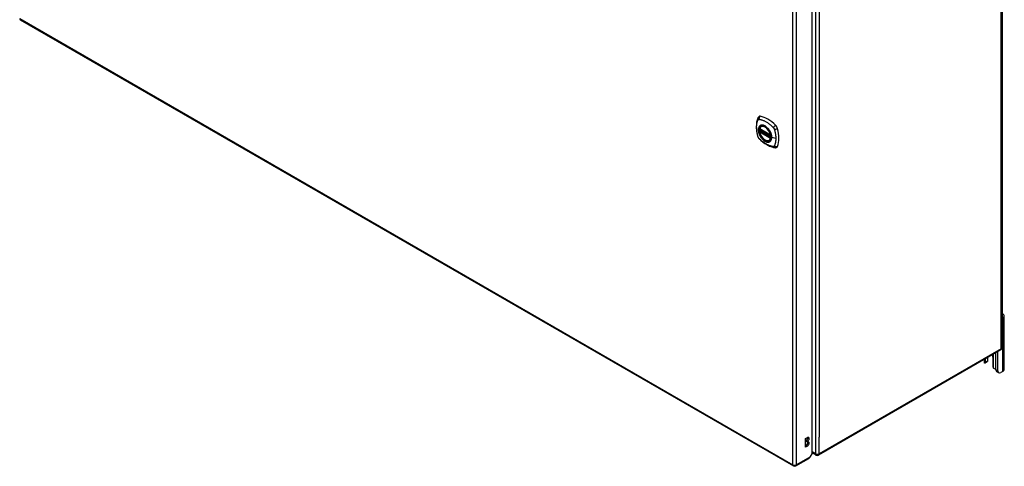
# Model space of a CAD drawing. Header units: inches. Extents: x 378 to 445.2, y 145.3 to 209.5.
# Tile 6 of 10: x 407.8 to 445.2, y 145.3 to 162.3. Entities that reach past the tile are written whole.
import ezdxf

# ---------------------------------------------------------------- set-up
doc = ezdxf.new("R2010")
doc.units = ezdxf.units.IN
doc.header["$MEASUREMENT"] = 0
doc.layers.add('Visible Edges(ANSI)', color=7, linetype='Continuous', lineweight=25)
doc.layers.add('Visible Tangent Edges(ANSI)', color=7, linetype='Continuous', lineweight=25)

msp = doc.modelspace()

# ---------------------------------------------------------------- linework, layer by layer
at = {"layer": 'Visible Edges(ANSI)'}
for p, q in [((445.146, 174.181), (445.146, 149.848)), ((437.915, 145.827), (437.915, 169.998)), ((407.786, 162.33), (437.205, 145.345)), ((435.926, 158.169), (436.34, 157.93)), ((435.951, 158.107), (435.992, 158.131)), ((435.983, 158.273), (435.993, 158.279)), ((435.926, 158.073), (435.94, 158.081)), ((435.946, 158.093), (435.945, 158.096)), ((436.296, 157.731), (436.306, 157.737)), ((445.228, 149.019), (445.228, 151.06)), ((445.173, 150.984), (445.146, 150.968)), ((445.097, 149.762), (438.166, 145.761)), ((444.913, 149.006), (444.913, 149.656)), ((444.987, 148.963), (444.987, 149.699)), ((444.461, 149.395), (444.461, 149.301)), ((444.575, 149.303), (444.501, 149.26)), ((444.513, 149.288), (444.513, 149.425)), ((444.588, 149.468), (444.588, 149.331)), ((444.609, 149.376), (444.609, 149.481)), ((444.8, 149.48), (444.8, 149.122)), ((445.02, 148.891), (444.946, 148.934)), ((445.173, 148.942), (445.098, 148.899)), ((437.671, 146.387), (437.739, 146.426)), ((437.671, 146.061), (437.671, 146.387)), ((437.671, 146.116), (437.69, 146.127)), ((437.69, 146.282), (437.69, 146.299)), ((437.739, 146.271), (437.69, 146.299)), ((437.739, 146.255), (437.69, 146.282)), ((437.739, 146.271), (437.739, 146.255)), ((437.739, 146.1), (437.671, 146.061)), ((437.915, 145.827), (437.833, 145.684)), ((438.067, 145.761), (437.915, 145.848)), ((437.304, 145.345), (437.8, 145.631))]:
    msp.add_line(p, q, dxfattribs=at)
at = {"layer": 'Visible Edges(ANSI)', "flags": 128}
for points in [[(435.849, 158.582), (435.841, 158.561), (435.835, 158.541), (435.83, 158.522), (435.825, 158.504), (435.821, 158.485), (435.816, 158.466), (435.809, 158.426), (435.803, 158.385), (435.799, 158.344), (435.797, 158.301), (435.796, 158.259), (435.797, 158.215), (435.799, 158.171), (435.803, 158.126), (435.809, 158.082), (435.816, 158.036), (435.824, 157.991), (435.834, 157.945), (435.839, 157.922), (435.842, 157.91), (435.846, 157.896)], [(435.887, 158.638), (435.874, 158.625), (435.864, 158.611), (435.855, 158.596), (435.849, 158.582)], [(435.921, 158.182), (435.925, 158.197), (435.93, 158.211), (435.936, 158.224), (435.944, 158.236), (435.952, 158.247), (435.961, 158.257), (435.972, 158.265), (435.983, 158.273)], [(436.235, 158.193), (436.254, 158.17), (436.272, 158.147), (436.289, 158.122), (436.304, 158.097), (436.318, 158.071), (436.331, 158.044), (436.343, 158.017), (436.353, 157.989)], [(435.846, 157.896), (435.85, 157.883), (435.855, 157.87), (435.861, 157.857), (435.868, 157.845), (435.875, 157.833), (435.883, 157.822), (435.892, 157.811), (435.901, 157.8)], [(435.901, 157.8), (435.911, 157.79), (435.921, 157.781), (435.938, 157.765), (435.972, 157.734), (436.007, 157.704), (436.043, 157.675), (436.079, 157.648), (436.116, 157.623), (436.153, 157.599), (436.19, 157.576), (436.228, 157.555), (436.265, 157.536), (436.303, 157.519), (436.342, 157.504), (436.38, 157.49), (436.418, 157.478), (436.456, 157.468), (436.475, 157.464), (436.486, 157.462), (436.497, 157.46)], [(436.296, 157.731), (436.284, 157.725), (436.272, 157.72), (436.259, 157.717), (436.246, 157.715), (436.233, 157.715), (436.219, 157.716), (436.204, 157.718), (436.19, 157.721), (436.175, 157.726), (436.161, 157.732), (436.146, 157.739), (436.131, 157.747), (436.117, 157.756), (436.102, 157.766), (436.088, 157.777), (436.074, 157.789), (436.06, 157.802), (436.046, 157.816), (436.033, 157.831), (436.021, 157.846), (436.009, 157.862), (435.997, 157.879), (435.986, 157.896), (435.976, 157.914), (435.966, 157.932), (435.957, 157.95), (435.949, 157.968), (435.942, 157.987), (435.935, 158.005), (435.929, 158.024), (435.925, 158.043), (435.921, 158.061)], [(435.94, 158.081), (435.943, 158.083), (435.945, 158.087), (435.946, 158.09), (435.946, 158.093)], [(436.497, 157.46), (436.512, 157.458), (436.529, 157.458), (436.546, 157.46), (436.565, 157.465)], [(444.5, 149.26), (444.499, 149.259), (444.498, 149.259), (444.497, 149.258), (444.496, 149.258), (444.495, 149.258), (444.494, 149.258), (444.493, 149.257), (444.492, 149.257), (444.491, 149.257), (444.489, 149.257), (444.488, 149.258), (444.487, 149.258), (444.486, 149.258), (444.485, 149.258), (444.484, 149.259), (444.483, 149.259), (444.482, 149.26), (444.48, 149.261), (444.479, 149.261), (444.478, 149.262), (444.477, 149.263), (444.476, 149.264), (444.476, 149.265), (444.475, 149.266)], [(444.596, 149.336), (444.595, 149.335), (444.595, 149.335), (444.595, 149.334), (444.594, 149.334), (444.594, 149.334), (444.594, 149.333), (444.593, 149.333), (444.593, 149.332), (444.593, 149.332), (444.592, 149.331), (444.592, 149.331), (444.592, 149.331), (444.591, 149.33), (444.591, 149.33), (444.591, 149.329), (444.59, 149.329), (444.59, 149.329), (444.59, 149.328), (444.589, 149.328), (444.589, 149.327), (444.589, 149.327), (444.588, 149.327), (444.588, 149.326), (444.587, 149.326)], [(444.849, 149.05), (444.848, 149.05), (444.846, 149.051), (444.844, 149.051), (444.842, 149.052), (444.841, 149.053), (444.839, 149.054), (444.837, 149.055), (444.835, 149.056), (444.834, 149.057), (444.832, 149.058), (444.83, 149.059), (444.829, 149.06), (444.827, 149.062), (444.826, 149.063), (444.824, 149.065), (444.823, 149.066), (444.822, 149.068), (444.82, 149.069), (444.819, 149.071), (444.818, 149.072), (444.817, 149.074), (444.815, 149.076), (444.814, 149.078), (444.813, 149.079)]]:
    msp.add_lwpolyline(points, dxfattribs=at)
at = {"layer": 'Visible Edges(ANSI)'}
for centre, radius, start, end in [((435.932, 158.179), 0.0118, 166.5554, 240), ((435.932, 158.063), 0.0118, 120, 190.611), ((435.957, 158.097), 0.0118, 120, 187.8283), ((436.346, 157.94), 0.0118, 240, 282.6344), ((445.047, 149.848), 0.099, 300, 0), ((438.116, 145.846), 0.099, 240, 300), ((437.255, 145.431), 0.099, 240, 300)]:
    msp.add_arc(centre, radius, start, end, dxfattribs=at)
for centre, major_axis, start_param, end_param in [((435.986, 158.493), (-0.089, 0.153), 5.825423, 6.408181), ((436.237, 157.495), (-0.64, 1.108), 5.170151, 5.825423), ((436.132, 157.998), (0.157, -0.273), 2.363977, 7.060801), ((436.488, 158.203), (0.089, -0.153), 1.113034, 2.028558), ((435.75, 158.339), (-0.64, 1.108), 3.599355, 4.254627), ((436.488, 157.624), (0.089, -0.153), 6.158189, 6.740947), ((445.041, 151.06), (0.188, 0), 5.497787, 7.25497), ((444.657, 149.563), (0.102, -0.176), 0.785398, 1.335218), ((444.597, 149.301), (-0.136, 0), 0, 0.457575), ((444.47, 149.314), (0.031, -0.0537), 6.282025, 7.068583), ((444.544, 149.356), (0.031, -0.0537), 0, 0.785398), ((444.422, 149.376), (0.187, 0), 5.900503, 6.283185), ((444.844, 149.097), (-0.031, 0.0537), 0.785398, 1.571956), ((444.91, 149.12), (0.136, 0), 4.254814, 4.739895), ((445.024, 149.069), (-0.078, -0.135), 5.497787, 6.283185), ((445.098, 149.026), (-0.078, -0.135), 5.497787, 7.068583), ((445.041, 149.019), (0.187, 0), 5.497787, 6.283185), ((437.69, 146.376), (0.0475, 0.0823), 3.926991, 5.752483), ((437.69, 146.205), (0.0475, 0.0823), 3.926991, 5.752483), ((437.739, 146.349), (0.0475, 0.0823), 3.926991, 7.068583), ((437.739, 146.177), (0.0475, 0.0823), 3.926991, 7.068583), ((437.751, 145.717), (0.0495, -0.0857), 0, 0.612826), ((437.763, 145.724), (-0.07, -0.121), 1.398224, 1.570796)]:
    msp.add_ellipse(centre, major_axis=major_axis, ratio=0.57735, start_param=start_param, end_param=end_param, dxfattribs=at)
msp.add_ellipse((436.129, 157.996), major_axis=(-0.16, 0.277), ratio=0.57735, dxfattribs=at)
at = {"layer": 'Visible Tangent Edges(ANSI)'}
for p, q in [((445.117, 149.808), (445.117, 174.141)), ((438.046, 170.139), (438.046, 145.806)), ((437.185, 145.39), (437.185, 169.657)), ((437.325, 145.39), (437.325, 169.657)), ((438.186, 169.506), (438.186, 146.439)), ((407.766, 162.376), (437.185, 145.39)), ((436.338, 157.935), (435.924, 158.174)), ((435.957, 158.107), (435.996, 158.129)), ((435.924, 158.058), (436.338, 157.819)), ((435.932, 158.073), (435.944, 158.079)), ((436.346, 157.834), (435.932, 158.073)), ((435.944, 158.079), (436.354, 157.843)), ((436.355, 157.86), (435.952, 158.092)), ((436.355, 157.877), (435.957, 158.107)), ((436.353, 157.838), (436.346, 157.834)), ((436.537, 157.809), (436.38, 157.849)), ((445.173, 148.942), (445.173, 150.984)), ((445.117, 149.808), (438.186, 145.806)), ((444.813, 149.599), (444.813, 149.079)), ((444.5, 149.26), (444.5, 149.418)), ((444.588, 149.331), (444.513, 149.288)), ((444.987, 148.963), (444.913, 149.006)), ((437.739, 146.1), (437.69, 146.127)), ((438.186, 145.806), (438.186, 146.439)), ((438.046, 145.806), (437.915, 145.881)), ((437.833, 145.684), (437.325, 145.39))]:
    msp.add_line(p, q, dxfattribs=at)
at = {"layer": 'Visible Tangent Edges(ANSI)', "flags": 128}
for points in [[(435.859, 157.882), (435.85, 157.915), (435.842, 157.945), (435.836, 157.974), (435.83, 158.004), (435.824, 158.033), (435.819, 158.062), (435.815, 158.091), (435.812, 158.12), (435.81, 158.148), (435.808, 158.176), (435.807, 158.204), (435.806, 158.231), (435.807, 158.258), (435.808, 158.284), (435.81, 158.31), (435.812, 158.335), (435.815, 158.36), (435.819, 158.384), (435.824, 158.407), (435.83, 158.43), (435.836, 158.452), (435.842, 158.474), (435.85, 158.495), (435.859, 158.517)], [(435.859, 158.517), (435.86, 158.518), (435.861, 158.52), (435.862, 158.522), (435.864, 158.523), (435.865, 158.525), (435.866, 158.526), (435.867, 158.527), (435.869, 158.528), (435.87, 158.53), (435.871, 158.531), (435.873, 158.532), (435.874, 158.533), (435.876, 158.533), (435.878, 158.534), (435.879, 158.535), (435.881, 158.536), (435.883, 158.536), (435.884, 158.537), (435.886, 158.537), (435.888, 158.537), (435.89, 158.537), (435.892, 158.538), (435.894, 158.538), (435.896, 158.538)], [(435.896, 158.538), (435.92, 158.535), (435.942, 158.531), (435.964, 158.526), (435.986, 158.52), (436.009, 158.514), (436.032, 158.506), (436.055, 158.498), (436.078, 158.489), (436.101, 158.478), (436.125, 158.467), (436.148, 158.455), (436.171, 158.442), (436.195, 158.428), (436.218, 158.413), (436.241, 158.398), (436.264, 158.381), (436.287, 158.364), (436.31, 158.346), (436.333, 158.327), (436.355, 158.307), (436.378, 158.287), (436.4, 158.267), (436.422, 158.245), (436.445, 158.22)], [(435.933, 158.293), (435.924, 158.285), (435.916, 158.276), (435.908, 158.266), (435.902, 158.255), (435.895, 158.243), (435.89, 158.231), (435.886, 158.217), (435.882, 158.203), (435.879, 158.189), (435.877, 158.173), (435.876, 158.157), (435.875, 158.141), (435.876, 158.123), (435.877, 158.106), (435.879, 158.088), (435.882, 158.07), (435.886, 158.052), (435.89, 158.033), (435.896, 158.014), (435.902, 157.995), (435.908, 157.977), (435.916, 157.958), (435.924, 157.939), (435.933, 157.921)], [(436.377, 157.851), (436.371, 157.793), (436.354, 157.745), (436.327, 157.707), (436.29, 157.683), (436.247, 157.674), (436.197, 157.679), (436.144, 157.699), (436.091, 157.732), (436.039, 157.778), (435.992, 157.833), (435.95, 157.896), (435.917, 157.963), (435.894, 158.032), (435.881, 158.1), (435.88, 158.162), (435.89, 158.217), (435.911, 158.262), (435.942, 158.294), (435.981, 158.312), (436.027, 158.316), (436.078, 158.306), (436.132, 158.281), (436.185, 158.242), (436.235, 158.193)], [(435.966, 158.312), (435.965, 158.311), (435.963, 158.311), (435.962, 158.31), (435.96, 158.309), (435.959, 158.309), (435.958, 158.308), (435.956, 158.307), (435.955, 158.307), (435.953, 158.306), (435.952, 158.305), (435.95, 158.304), (435.949, 158.304), (435.948, 158.303), (435.946, 158.302), (435.945, 158.301), (435.944, 158.3), (435.942, 158.299), (435.941, 158.299), (435.94, 158.298), (435.938, 158.297), (435.937, 158.296), (435.936, 158.295), (435.934, 158.294), (435.933, 158.293)], [(436.288, 158.126), (436.277, 158.143), (436.265, 158.159), (436.253, 158.175), (436.24, 158.191), (436.227, 158.206), (436.213, 158.22), (436.199, 158.233), (436.185, 158.245), (436.171, 158.257), (436.157, 158.268), (436.142, 158.277), (436.128, 158.286), (436.113, 158.294), (436.098, 158.301), (436.084, 158.307), (436.07, 158.312), (436.056, 158.316), (436.042, 158.318), (436.028, 158.32), (436.015, 158.321), (436.002, 158.32), (435.99, 158.318), (435.978, 158.316), (435.966, 158.312)], [(436.322, 158.069), (436.32, 158.071), (436.319, 158.073), (436.318, 158.076), (436.316, 158.078), (436.315, 158.081), (436.314, 158.083), (436.312, 158.086), (436.311, 158.088), (436.31, 158.091), (436.308, 158.093), (436.307, 158.095), (436.306, 158.098), (436.304, 158.1), (436.303, 158.103), (436.301, 158.105), (436.3, 158.107), (436.299, 158.11), (436.297, 158.112), (436.296, 158.114), (436.294, 158.117), (436.293, 158.119), (436.291, 158.121), (436.29, 158.124), (436.288, 158.126)], [(436.445, 158.22), (436.446, 158.219), (436.447, 158.218), (436.448, 158.217), (436.449, 158.216), (436.45, 158.215), (436.451, 158.213), (436.452, 158.212), (436.453, 158.211), (436.454, 158.21), (436.455, 158.209), (436.456, 158.207), (436.457, 158.206), (436.458, 158.205), (436.458, 158.204), (436.459, 158.202), (436.46, 158.201), (436.461, 158.2), (436.462, 158.199), (436.463, 158.197), (436.463, 158.196), (436.464, 158.195), (436.465, 158.193), (436.466, 158.192), (436.467, 158.191)], [(436.467, 158.191), (436.467, 158.189), (436.468, 158.188), (436.469, 158.187), (436.47, 158.185), (436.47, 158.184), (436.471, 158.183), (436.472, 158.181), (436.472, 158.18), (436.473, 158.178), (436.474, 158.177), (436.474, 158.176), (436.475, 158.174), (436.476, 158.173), (436.476, 158.172), (436.477, 158.17), (436.477, 158.169), (436.478, 158.167), (436.479, 158.166), (436.479, 158.164), (436.48, 158.163), (436.48, 158.162), (436.481, 158.16), (436.481, 158.159), (436.482, 158.157)], [(436.482, 158.157), (436.487, 158.139), (436.491, 158.124), (436.495, 158.11), (436.499, 158.095), (436.502, 158.08), (436.506, 158.065), (436.509, 158.051), (436.512, 158.036), (436.515, 158.021), (436.518, 158.007), (436.52, 157.992), (436.523, 157.978), (436.525, 157.963), (436.527, 157.949), (436.529, 157.935), (436.53, 157.92), (436.532, 157.906), (436.533, 157.892), (436.534, 157.878), (436.535, 157.864), (436.536, 157.85), (436.536, 157.837), (436.537, 157.823), (436.537, 157.809)], [(435.896, 157.819), (435.894, 157.821), (435.892, 157.824), (435.89, 157.826), (435.888, 157.828), (435.886, 157.831), (435.884, 157.833), (435.883, 157.836), (435.881, 157.838), (435.879, 157.841), (435.878, 157.843), (435.876, 157.846), (435.874, 157.849), (435.873, 157.851), (435.871, 157.854), (435.87, 157.857), (435.869, 157.86), (435.867, 157.862), (435.866, 157.865), (435.865, 157.868), (435.864, 157.871), (435.862, 157.874), (435.861, 157.876), (435.86, 157.879), (435.859, 157.882)], [(436.445, 157.502), (436.422, 157.504), (436.4, 157.508), (436.378, 157.513), (436.355, 157.519), (436.333, 157.526), (436.31, 157.534), (436.287, 157.542), (436.264, 157.552), (436.241, 157.562), (436.218, 157.573), (436.195, 157.586), (436.171, 157.599), (436.148, 157.613), (436.125, 157.627), (436.101, 157.643), (436.078, 157.659), (436.055, 157.677), (436.032, 157.694), (436.009, 157.713), (435.986, 157.732), (435.964, 157.752), (435.942, 157.773), (435.92, 157.794), (435.896, 157.819)], [(435.933, 157.921), (435.934, 157.919), (435.936, 157.916), (435.937, 157.914), (435.938, 157.911), (435.94, 157.909), (435.941, 157.906), (435.942, 157.904), (435.944, 157.902), (435.945, 157.899), (435.946, 157.897), (435.948, 157.894), (435.949, 157.892), (435.95, 157.889), (435.952, 157.887), (435.953, 157.885), (435.955, 157.882), (435.956, 157.88), (435.958, 157.878), (435.959, 157.875), (435.96, 157.873), (435.962, 157.87), (435.963, 157.868), (435.965, 157.866), (435.966, 157.863)], [(435.94, 158.081), (435.94, 158.081), (435.94, 158.081), (435.94, 158.081), (435.94, 158.081), (435.94, 158.081), (435.94, 158.081), (435.94, 158.081), (435.94, 158.081), (435.94, 158.081), (435.94, 158.081), (435.94, 158.081), (435.94, 158.081), (435.94, 158.081), (435.94, 158.081), (435.94, 158.081), (435.94, 158.081), (435.94, 158.081), (435.94, 158.081), (435.94, 158.081), (435.94, 158.081), (435.94, 158.081), (435.94, 158.081), (435.94, 158.081), (435.94, 158.081)], [(435.94, 158.081), (435.94, 158.081), (435.94, 158.081), (435.94, 158.081), (435.94, 158.081), (435.94, 158.081), (435.94, 158.081), (435.94, 158.081), (435.94, 158.081), (435.94, 158.081), (435.94, 158.081), (435.94, 158.081), (435.94, 158.081), (435.94, 158.081), (435.941, 158.081), (435.941, 158.081), (435.941, 158.081), (435.941, 158.08), (435.941, 158.08), (435.941, 158.08), (435.941, 158.08), (435.942, 158.08), (435.942, 158.08), (435.942, 158.08), (435.942, 158.08)], [(435.942, 158.08), (435.942, 158.08), (435.942, 158.08), (435.942, 158.08), (435.942, 158.08), (435.942, 158.08), (435.942, 158.08), (435.943, 158.08), (435.943, 158.08), (435.943, 158.08), (435.943, 158.08), (435.943, 158.08), (435.943, 158.08), (435.943, 158.08), (435.943, 158.08), (435.943, 158.08), (435.943, 158.08), (435.943, 158.08), (435.943, 158.08), (435.943, 158.08), (435.943, 158.08), (435.943, 158.079), (435.943, 158.079), (435.944, 158.079), (435.944, 158.079)], [(435.946, 158.094), (435.946, 158.094), (435.946, 158.094), (435.946, 158.094), (435.946, 158.094), (435.946, 158.094), (435.946, 158.094), (435.946, 158.094), (435.946, 158.094), (435.946, 158.094), (435.946, 158.094), (435.946, 158.094), (435.946, 158.094), (435.946, 158.094), (435.946, 158.094), (435.946, 158.094), (435.946, 158.094), (435.946, 158.093), (435.946, 158.093), (435.946, 158.093), (435.946, 158.093), (435.946, 158.093), (435.946, 158.093), (435.946, 158.093), (435.946, 158.093)], [(435.949, 158.094), (435.949, 158.094), (435.949, 158.094), (435.948, 158.094), (435.948, 158.094), (435.948, 158.094), (435.948, 158.094), (435.948, 158.094), (435.948, 158.094), (435.947, 158.094), (435.947, 158.094), (435.947, 158.094), (435.947, 158.094), (435.947, 158.094), (435.947, 158.094), (435.947, 158.094), (435.946, 158.094), (435.946, 158.094), (435.946, 158.094), (435.946, 158.094), (435.946, 158.094), (435.946, 158.094), (435.946, 158.094), (435.946, 158.094), (435.946, 158.094)], [(435.952, 158.092), (435.952, 158.092), (435.952, 158.092), (435.951, 158.092), (435.951, 158.093), (435.951, 158.093), (435.951, 158.093), (435.951, 158.093), (435.951, 158.093), (435.951, 158.093), (435.951, 158.093), (435.95, 158.093), (435.95, 158.093), (435.95, 158.093), (435.95, 158.093), (435.95, 158.093), (435.95, 158.093), (435.95, 158.093), (435.95, 158.093), (435.95, 158.093), (435.949, 158.094), (435.949, 158.094), (435.949, 158.094), (435.949, 158.094), (435.949, 158.094)], [(435.966, 157.863), (435.978, 157.847), (435.99, 157.83), (436.002, 157.814), (436.015, 157.799), (436.028, 157.784), (436.042, 157.77), (436.056, 157.757), (436.07, 157.745), (436.084, 157.733), (436.098, 157.722), (436.113, 157.713), (436.128, 157.704), (436.142, 157.696), (436.157, 157.689), (436.171, 157.683), (436.185, 157.678), (436.199, 157.674), (436.213, 157.671), (436.227, 157.67), (436.24, 157.669), (436.253, 157.67), (436.265, 157.671), (436.277, 157.674), (436.288, 157.678)], [(436.38, 157.849), (436.38, 157.858), (436.38, 157.866), (436.379, 157.875), (436.378, 157.884), (436.377, 157.893), (436.376, 157.902), (436.375, 157.911), (436.373, 157.92), (436.371, 157.929), (436.369, 157.938), (436.367, 157.947), (436.365, 157.957), (436.362, 157.966), (436.359, 157.975), (436.357, 157.985), (436.353, 157.994), (436.35, 158.004), (436.346, 158.013), (436.343, 158.022), (436.339, 158.032), (436.335, 158.041), (436.331, 158.05), (436.326, 158.059), (436.322, 158.069)], [(436.322, 157.697), (436.326, 157.701), (436.331, 157.705), (436.335, 157.709), (436.339, 157.714), (436.343, 157.719), (436.346, 157.724), (436.35, 157.729), (436.353, 157.735), (436.357, 157.741), (436.36, 157.747), (436.362, 157.753), (436.365, 157.759), (436.367, 157.766), (436.369, 157.772), (436.371, 157.779), (436.373, 157.786), (436.375, 157.794), (436.376, 157.801), (436.377, 157.809), (436.378, 157.817), (436.379, 157.825), (436.38, 157.833), (436.38, 157.841), (436.38, 157.849)], [(436.353, 157.989), (436.355, 157.983), (436.357, 157.977), (436.358, 157.971), (436.36, 157.966), (436.362, 157.96), (436.363, 157.954), (436.365, 157.948), (436.366, 157.942), (436.367, 157.936), (436.369, 157.93), (436.37, 157.924), (436.371, 157.919), (436.372, 157.913), (436.373, 157.907), (436.374, 157.901), (436.374, 157.896), (436.375, 157.89), (436.376, 157.884), (436.376, 157.879), (436.376, 157.873), (436.377, 157.868), (436.377, 157.862), (436.377, 157.857), (436.377, 157.851)], [(436.537, 157.809), (436.537, 157.796), (436.536, 157.783), (436.536, 157.769), (436.535, 157.756), (436.534, 157.743), (436.533, 157.731), (436.532, 157.718), (436.53, 157.705), (436.529, 157.693), (436.527, 157.681), (436.525, 157.668), (436.523, 157.656), (436.52, 157.645), (436.518, 157.633), (436.515, 157.621), (436.512, 157.61), (436.509, 157.599), (436.506, 157.587), (436.502, 157.577), (436.499, 157.566), (436.495, 157.555), (436.491, 157.545), (436.487, 157.534), (436.482, 157.523)], [(436.288, 157.678), (436.29, 157.678), (436.291, 157.679), (436.293, 157.679), (436.294, 157.68), (436.296, 157.681), (436.297, 157.681), (436.299, 157.682), (436.3, 157.683), (436.301, 157.684), (436.303, 157.684), (436.304, 157.685), (436.306, 157.686), (436.307, 157.687), (436.308, 157.688), (436.31, 157.688), (436.311, 157.689), (436.312, 157.69), (436.314, 157.691), (436.315, 157.692), (436.316, 157.693), (436.318, 157.694), (436.319, 157.695), (436.32, 157.696), (436.322, 157.697)], [(436.482, 157.523), (436.481, 157.521), (436.48, 157.519), (436.479, 157.518), (436.477, 157.516), (436.476, 157.515), (436.475, 157.514), (436.474, 157.512), (436.472, 157.511), (436.471, 157.51), (436.47, 157.509), (436.468, 157.508), (436.467, 157.507), (436.465, 157.506), (436.464, 157.505), (436.462, 157.505), (436.46, 157.504), (436.458, 157.503), (436.457, 157.503), (436.455, 157.503), (436.453, 157.502), (436.451, 157.502), (436.449, 157.502), (436.447, 157.502), (436.445, 157.502)]]:
    msp.add_lwpolyline(points, dxfattribs=at)
at = {"layer": 'Visible Tangent Edges(ANSI)'}
for centre, major_axis, ratio, start_param, end_param in [((407.836, 162.416), (-0.0495, -0.0857), 0.57735, 5.497787, 6.283185), ((435.959, 158.54), (-0.11, 0.042), 0.704518, 0, 0.765179), ((435.986, 158.556), (-0.027, -0.115), 0.753705, 3.902663, 5.039934), ((436.131, 157.997), (-0.173, 0.3), 0.57735, 5.055237, 10.652726), ((435.932, 158.179), (-0.0115, 0.0027), 0.697177, 0, 0.936254), ((436.131, 157.997), (-0.151, 0.261), 0.57735, 4.164956, 6.830618), ((435.932, 158.179), (-0.0059, -0.0102), 0.57735, 5.497787, 6.283185), ((436.139, 158.002), (-0.156, 0.271), 0.57735, 6.166197, 6.283185), ((436.516, 158.25), (-0.0787, -0.088), 0.341266, 4.200572, 5.337843), ((436.543, 158.204), (0.116, 0.024), 0.341266, 4.086935, 5.224206), ((435.959, 157.929), (-0.114, -0.032), 0.390453, 0, 0.392125), ((435.986, 157.882), (-0.0849, -0.0822), 0.390453, 5.89106, 6.283185), ((435.932, 158.063), (-0.0116, -0.0022), 0.424984, 0, 0.691657), ((435.932, 158.063), (-0.0059, -0.0102), 0.57735, 3.926991, 5.497787), ((436.131, 157.997), (0.151, -0.261), 0.57735, 4.164956, 6.830618), ((435.932, 158.063), (-0.0059, 0.0102), 0.57735, 5.497787, 6.283185), ((435.935, 158.092), (0.0018, -0.0117), 0.983841, 0.332621, 1.648576), ((435.941, 158.09), (0.0039, 0.0112), 0.653911, 3.808835, 5.235416), ((435.944, 158.089), (0.0059, 0.0102), 0.57735, 3.926991, 5.335914), ((435.957, 158.097), (-0.0117, -0.0016), 0.470841, 0, 0.203742), ((435.957, 158.097), (-0.0059, -0.0102), 0.57735, 3.926991, 5.351326), ((435.957, 158.097), (-0.0059, 0.0102), 0.57735, 5.497787, 6.283185), ((436.139, 158.002), (0.156, -0.271), 0.57735, 0, 0.116988), ((436.346, 157.94), (-0.0059, -0.0102), 0.57735, 5.497787, 6.283185), ((436.346, 157.94), (-0.0116, -0.0022), 0.424984, 0.691657, 1.603666), ((436.346, 157.824), (0.0059, 0.0102), 0.57735, 0.785398, 2.356194), ((436.346, 157.824), (0.0115, -0.0027), 0.697177, 4.077847, 5.160757), ((436.346, 157.824), (0.0059, -0.0102), 0.57735, 1.624298, 2.356194), ((436.382, 157.852), (-0.00492, 0), 0.57735, 0.141897, 1.156289), ((436.516, 157.577), (-0.019, -0.117), 0.704518, 5.518007, 6.283185), ((436.543, 157.592), (0.113, -0.035), 0.753705, 4.384844, 5.522115), ((445.047, 149.848), (0.0495, -0.0857), 0.57735, 0, 0.785398), ((445.047, 149.848), (0.099, 0), 0.57735, 5.497787, 6.283185), ((438.116, 145.846), (-0.0495, -0.0857), 0.57735, 5.497787, 6.283185), ((438.116, 145.846), (0.099, 0), 0.57735, 3.926991, 5.497787), ((438.116, 145.846), (0.0495, -0.0857), 0.57735, 0, 0.785398), ((437.255, 145.431), (-0.0495, -0.0857), 0.57735, 5.497787, 6.283185), ((437.255, 145.431), (0.099, 0), 0.57735, 3.926991, 5.497787), ((437.255, 145.431), (0.0495, -0.0857), 0.57735, 0, 0.785398)]:
    msp.add_ellipse(centre, major_axis=major_axis, ratio=ratio, start_param=start_param, end_param=end_param, dxfattribs=at)
for centre, major_axis in [((436.132, 157.997), (0.171, -0.296)), ((436.129, 157.996), (-0.163, 0.282)), ((436.129, 157.996), (0.162, -0.281))]:
    msp.add_ellipse(centre, major_axis=major_axis, ratio=0.57735, dxfattribs=at)

doc.saveas('drawing.dxf')
